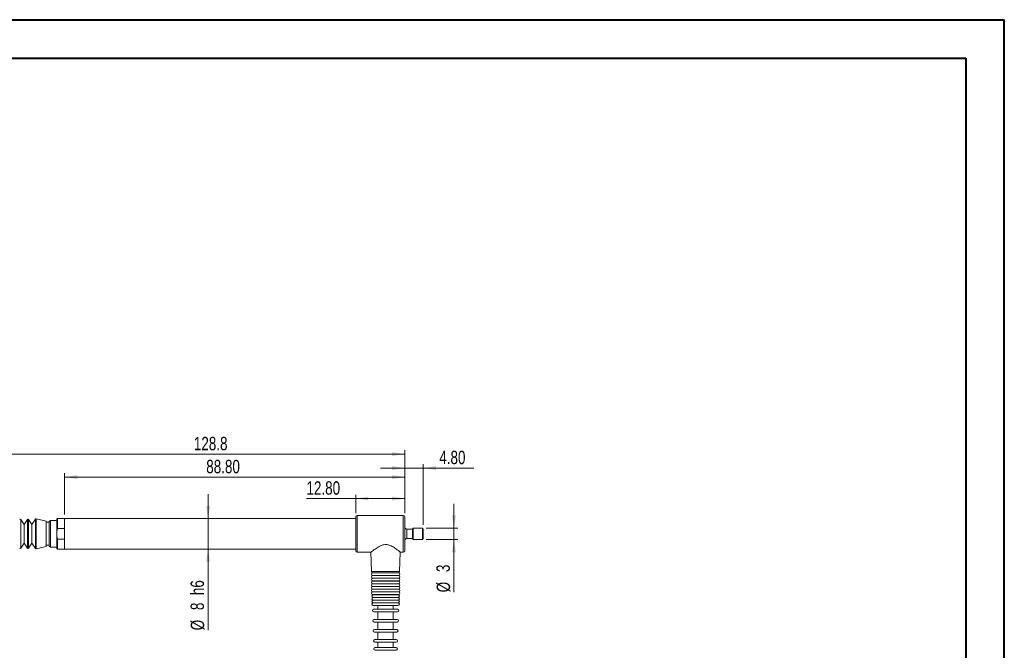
# Model space of a CAD drawing. Header units: millimetres. Extents: x 0 to 420, y 0 to 297.
# Tile 3 of 3: x 163 to 420, y 133 to 297. Entities that reach past the tile are written whole.
import ezdxf

# ---------------------------------------------------------------- set-up
doc = ezdxf.new("R2010")
doc.units = ezdxf.units.MM
doc.styles.add('SLDTEXTSTYLE0', font='TXT', dxfattribs={"width": 0.75})
doc.dimstyles.new('SLDDIMSTYLE0', dxfattribs={"dimtxt": 3.5, "dimasz": 3.302, "dimexe": 0, "dimexo": 0.0625, "dimgap": 0.875, "dimtad": 1, "dimdec": 1, "dimrnd": 1e-09, "dimzin": 12, "dimdsep": 46, "dimtxsty": 'SLDTEXTSTYLE0', "dimsah": 1, "dimcen": 0.09, "dimadec": 0, "dimazin": 3, "dimtfac": 1, "dimtdec": 1, "dimtofl": 0, "dimtmove": 0, "dimatfit": 3, "dimfxl": 0, "dimfrac": 2, "dimtolj": 1, "dimtzin": 12, "dimarcsym": 0})
doc.dimstyles.new('SLDDIMSTYLE1', dxfattribs={"dimtxt": 3.5, "dimasz": 3.302, "dimexe": 0, "dimexo": 0.0625, "dimgap": 0.875, "dimtad": 1, "dimrnd": 1e-09, "dimzin": 4, "dimdsep": 46, "dimtxsty": 'SLDTEXTSTYLE0', "dimsah": 1, "dimcen": 0.09, "dimadec": 0, "dimazin": 1, "dimtfac": 1, "dimtofl": 0, "dimtmove": 0, "dimatfit": 3, "dimfxl": 0, "dimfrac": 2, "dimtolj": 1, "dimtzin": 12, "dimarcsym": 0})
doc.dimstyles.new('SLDDIMSTYLE2', dxfattribs={"dimtxt": 3.5, "dimasz": 3.302, "dimexe": 0, "dimexo": 0.0625, "dimgap": 0.875, "dimtad": 1, "dimrnd": 1e-09, "dimzin": 4, "dimdsep": 46, "dimtxsty": 'SLDTEXTSTYLE0', "dimsah": 1, "dimcen": 0.09, "dimadec": 0, "dimazin": 1, "dimtfac": 1, "dimtmove": 0, "dimatfit": 0, "dimfxl": 0, "dimfrac": 2, "dimtolj": 1, "dimtzin": 12, "dimarcsym": 0})
doc.dimstyles.new('SLDDIMSTYLE3', dxfattribs={"dimtxt": 3.5, "dimasz": 3.302, "dimexe": 0, "dimexo": 0.0625, "dimgap": 0.875, "dimtad": 1, "dimrnd": 1e-09, "dimzin": 12, "dimdsep": 46, "dimtxsty": 'SLDTEXTSTYLE0', "dimsah": 1, "dimcen": 0.09, "dimadec": 0, "dimazin": 3, "dimtfac": 1, "dimtmove": 0, "dimatfit": 0, "dimfxl": 0, "dimfrac": 2, "dimtolj": 1, "dimtzin": 12, "dimarcsym": 0})

# ---------------------------------------------------------------- blocks, each defined once
blk = doc.blocks.new('_D')
at = {"color": 7, "linetype": 'Continuous', "lineweight": 0}
for p, q in [((134.8, 171.19), (134.8, 184.83)), ((134.8, 183.83), (263.61, 183.83)), ((263.61, 168.43), (263.61, 184.83))]:
    blk.add_line(p, q, dxfattribs=at)
for points in [[(134.8, 183.83), (138.1, 183.32), (138.1, 184.34)], [(263.61, 183.83), (260.31, 184.34), (260.31, 183.32)]]:
    blk.add_solid(points, dxfattribs=at)
at = {"color": 7, "linetype": 'Continuous', "lineweight": 0, "insert": (208.56, 188.34), "char_height": 3.5, "attachment_point": 1, "style": 'SLDTEXTSTYLE0'}
blk.add_mtext('128.8', dxfattribs=at)
blk = doc.blocks.new('_D_1')
at = {"color": 7, "linetype": 'Continuous', "lineweight": 0}
for p, q in [((174.81, 168.03), (174.81, 178.83)), ((174.81, 177.83), (263.61, 177.83)), ((263.61, 168.43), (263.61, 178.83))]:
    blk.add_line(p, q, dxfattribs=at)
for points in [[(174.81, 177.83), (178.12, 177.32), (178.12, 178.34)], [(263.61, 177.83), (260.31, 178.34), (260.31, 177.32)]]:
    blk.add_solid(points, dxfattribs=at)
at = {"color": 7, "linetype": 'Continuous', "lineweight": 0, "insert": (211.79, 182.34), "char_height": 3.5, "attachment_point": 1, "style": 'SLDTEXTSTYLE0'}
blk.add_mtext('88.80', dxfattribs=at)
blk = doc.blocks.new('_D_2')
at = {"color": 7, "linetype": 'Continuous', "lineweight": 0}
for p, q in [((250.81, 172.23), (237.95, 172.23)), ((250.81, 168.43), (250.81, 173.23)), ((263.61, 172.23), (250.81, 172.23)), ((263.61, 168.43), (263.61, 173.23))]:
    blk.add_line(p, q, dxfattribs=at)
for points in [[(250.81, 172.23), (254.12, 171.72), (254.12, 172.74)], [(263.61, 172.23), (260.31, 172.74), (260.31, 171.72)]]:
    blk.add_solid(points, dxfattribs=at)
at = {"color": 7, "linetype": 'Continuous', "lineweight": 0, "insert": (237.95, 176.74), "char_height": 3.5, "attachment_point": 1, "style": 'SLDTEXTSTYLE0'}
blk.add_mtext('12.80', dxfattribs=at)
blk = doc.blocks.new('_D_3')
at = {"color": 7, "linetype": 'Continuous', "lineweight": 0}
for p, q in [((263.61, 180.19), (257.26, 180.19)), ((263.61, 168.43), (263.61, 181.19)), ((263.61, 180.19), (268.41, 180.19)), ((268.41, 165.33), (268.41, 181.19)), ((268.41, 180.19), (281.67, 180.19))]:
    blk.add_line(p, q, dxfattribs=at)
for points in [[(263.61, 180.19), (260.31, 180.7), (260.31, 179.69)], [(268.41, 180.19), (271.72, 179.69), (271.72, 180.7)]]:
    blk.add_solid(points, dxfattribs=at)
at = {"color": 7, "linetype": 'Continuous', "lineweight": 0, "insert": (272.61, 184.71), "char_height": 3.5, "attachment_point": 1, "style": 'SLDTEXTSTYLE0'}
blk.add_mtext('4.80', dxfattribs=at)
blk = doc.blocks.new('_D_4')
at = {"color": 7, "linetype": 'Continuous', "lineweight": 0}
for p, q in [((276.44, 164.53), (276.44, 170.88)), ((269.21, 164.53), (277.44, 164.53)), ((276.44, 161.53), (276.44, 164.53)), ((269.21, 161.53), (277.44, 161.53)), ((276.44, 161.53), (276.44, 147.76))]:
    blk.add_line(p, q, dxfattribs=at)
for points in [[(276.44, 164.53), (276.95, 167.83), (275.93, 167.83)], [(276.44, 161.53), (275.93, 158.23), (276.95, 158.23)]]:
    blk.add_solid(points, dxfattribs=at)
at = {"color": 7, "linetype": 'Continuous', "lineweight": 0, "char_height": 3.5, "attachment_point": 1, "rotation": 90, "style": 'SLDTEXTSTYLE0'}
for s, insert in [('3', (271.87, 153.04)), ('%%c', (271.93, 147.76))]:
    blk.add_mtext(s, dxfattribs=dict(at, insert=insert))
blk = doc.blocks.new('_D_5')
at = {"color": 7, "linetype": 'Continuous', "lineweight": 0}
for p, q in [((212.27, 167.03), (212.27, 173.38)), ((212.27, 159.03), (212.27, 167.03)), ((212.27, 159.03), (212.27, 137.85))]:
    blk.add_line(p, q, dxfattribs=at)
for points in [[(212.27, 167.03), (212.77, 170.33), (211.76, 170.33)], [(212.27, 159.03), (211.76, 155.73), (212.77, 155.73)]]:
    blk.add_solid(points, dxfattribs=at)
at = {"color": 7, "linetype": 'Continuous', "lineweight": 0, "char_height": 3.5, "attachment_point": 1, "rotation": 90, "style": 'SLDTEXTSTYLE0'}
for s, insert in [('h6', (207.7, 147.02)), ('8', (207.7, 143.12)), ('%%c', (207.75, 137.85))]:
    blk.add_mtext(s, dxfattribs=dict(at, insert=insert))

msp = doc.modelspace()

# ---------------------------------------------------------------- linework, layer by layer
at = {"color": 7, "linetype": 'Continuous', "lineweight": 40}
for p, q in [((0.079, 297.215), (420.079, 297.215)), ((420.079, 0.215), (420.079, 297.215)), ((25.079, 287.215), (410.079, 287.215)), ((410.079, 287.215), (410.079, 10.215))]:
    msp.add_line(p, q, dxfattribs=at)
at = {"color": 7, "linetype": 'Continuous', "lineweight": 15}
for p, q in [((250.813, 158.627), (250.813, 167.427)), ((263.213, 167.827), (251.213, 167.827)), ((263.613, 167.427), (263.613, 158.627)), ((164.27, 165.482), (163.436, 166.729)), ((165.103, 166.729), (164.27, 165.482)), ((164.27, 160.572), (164.27, 165.482)), ((166.27, 165.482), (165.436, 166.729)), ((167.192, 166.862), (166.27, 165.482)), ((166.27, 160.572), (166.27, 165.482)), ((170.008, 166.327), (167.405, 166.945)), ((170.008, 159.727), (170.008, 166.327)), ((170.813, 166.027), (170.008, 166.027)), ((171.113, 166.527), (170.813, 166.227)), ((170.813, 163.027), (170.813, 166.227)), ((172.813, 166.527), (171.113, 166.527)), ((171.113, 166.527), (171.113, 163.027)), ((173.013, 167.027), (172.813, 166.827)), ((172.813, 163.642), (172.813, 166.827)), ((174.813, 167.027), (173.013, 167.027)), ((173.013, 167.027), (173.013, 164.419)), ((250.813, 167.027), (174.813, 167.027)), ((174.813, 167.027), (174.813, 163.027)), ((174.813, 164.419), (174.813, 167.027)), ((268.213, 164.527), (265.813, 164.527)), ((170.813, 159.827), (170.813, 163.027)), ((171.113, 163.027), (171.113, 159.527)), ((173.013, 164.419), (172.813, 163.642)), ((172.813, 163.642), (172.813, 162.413)), ((172.813, 159.227), (172.813, 162.413)), ((172.813, 162.413), (173.013, 161.635)), ((173.013, 164.419), (174.813, 164.419)), ((174.813, 163.027), (174.813, 159.027)), ((265.613, 164.277), (264.113, 164.277)), ((265.613, 161.727), (265.613, 164.327)), ((268.413, 164.327), (268.413, 161.727)), ((163.436, 159.326), (164.27, 160.572)), ((164.27, 160.572), (165.103, 159.326)), ((165.436, 159.326), (166.27, 160.572)), ((166.27, 160.572), (167.192, 159.193)), ((167.405, 159.109), (170.008, 159.727)), ((170.008, 160.027), (170.813, 160.027)), ((170.813, 159.827), (171.113, 159.527)), ((171.113, 159.527), (172.813, 159.527)), ((173.013, 161.635), (173.013, 159.027)), ((174.813, 161.635), (173.013, 161.635)), ((174.813, 159.027), (174.813, 161.635)), ((264.113, 161.777), (265.613, 161.777)), ((265.813, 161.527), (268.213, 161.527)), ((172.813, 159.227), (173.013, 159.027)), ((173.013, 159.027), (174.813, 159.027)), ((174.813, 159.027), (250.813, 159.027)), ((251.213, 158.227), (254.791, 158.227)), ((254.78, 158.235), (254.956, 153.213)), ((262.27, 153.213), (262.446, 158.231)), ((262.441, 158.227), (263.213, 158.227)), ((261.963, 152.831), (255.263, 152.831)), ((255.263, 152.131), (261.963, 152.131)), ((261.96, 152.124), (255.266, 152.124)), ((255.863, 152.131), (255.863, 152.124)), ((261.363, 152.124), (261.363, 152.131)), ((255.266, 151.424), (261.96, 151.424)), ((261.956, 151.416), (255.27, 151.416)), ((255.27, 150.716), (261.956, 150.716)), ((261.953, 150.709), (255.273, 150.709)), ((255.273, 150.009), (261.953, 150.009)), ((261.95, 150.002), (255.276, 150.002)), ((255.276, 149.302), (261.95, 149.302)), ((261.947, 149.295), (255.28, 149.295)), ((255.863, 151.424), (255.863, 151.416)), ((255.863, 150.716), (255.863, 150.709)), ((255.863, 150.009), (255.863, 150.002)), ((255.863, 149.302), (255.863, 149.295)), ((261.363, 151.416), (261.363, 151.424)), ((261.363, 150.709), (261.363, 150.716)), ((261.363, 150.002), (261.363, 150.009)), ((261.363, 149.295), (261.363, 149.302)), ((255.28, 148.595), (261.947, 148.595)), ((261.943, 148.588), (255.283, 148.588)), ((255.283, 147.888), (261.943, 147.888)), ((261.94, 147.881), (255.286, 147.881)), ((255.286, 147.181), (261.94, 147.181)), ((261.838, 147.131), (255.388, 147.131)), ((255.863, 148.595), (255.863, 148.588)), ((255.863, 147.888), (255.863, 147.881)), ((256.613, 147.181), (256.613, 147.131)), ((260.613, 147.131), (260.613, 147.181)), ((261.363, 148.588), (261.363, 148.595)), ((261.363, 147.881), (261.363, 147.888)), ((255.388, 146.431), (261.838, 146.431)), ((261.838, 146.417), (255.388, 146.417)), ((255.388, 145.717), (261.838, 145.717)), ((261.838, 145.704), (255.388, 145.704)), ((255.388, 145.004), (261.838, 145.004)), ((261.838, 144.991), (255.388, 144.991)), ((255.388, 144.291), (261.838, 144.291)), ((256.613, 146.431), (256.613, 146.417)), ((256.613, 145.717), (256.613, 145.704)), ((256.613, 145.004), (256.613, 144.991)), ((256.613, 144.291), (256.613, 143.331)), ((260.613, 146.417), (260.613, 146.431)), ((260.613, 145.704), (260.613, 145.717)), ((260.613, 144.991), (260.613, 145.004)), ((260.613, 143.331), (260.613, 144.291)), ((261.713, 143.331), (255.513, 143.331)), ((255.513, 142.631), (261.713, 142.631)), ((256.613, 142.631), (256.613, 140.708)), ((260.613, 140.708), (260.613, 142.631)), ((261.606, 140.708), (255.62, 140.708)), ((255.62, 140.008), (261.606, 140.008)), ((256.613, 140.008), (256.613, 138.084)), ((260.613, 138.084), (260.613, 140.008)), ((261.5, 138.084), (255.726, 138.084)), ((255.726, 137.384), (261.5, 137.384)), ((256.613, 137.384), (256.613, 135.461)), ((260.613, 135.461), (260.613, 137.384)), ((261.393, 135.461), (255.833, 135.461)), ((255.833, 134.761), (261.393, 134.761)), ((256.613, 134.761), (256.613, 133.331)), ((260.613, 133.331), (260.613, 134.761)), ((261.323, 133.331), (255.903, 133.331)), ((255.903, 132.631), (261.323, 132.631))]:
    msp.add_line(p, q, dxfattribs=at)
at = {"color": 8, "linetype": 'Continuous', "lineweight": 15}
for p, q in [((251.213, 167.827), (251.213, 158.227)), ((263.213, 158.227), (263.213, 167.827)), ((163.436, 166.729), (163.436, 162.115)), ((165.103, 159.326), (165.103, 166.729)), ((165.436, 166.729), (165.436, 162.115)), ((167.192, 159.193), (167.192, 166.862)), ((167.405, 166.945), (167.405, 162.062)), ((265.813, 164.527), (265.813, 161.527)), ((268.213, 161.527), (268.213, 164.527)), ((163.436, 162.115), (163.436, 159.326)), ((165.436, 162.115), (165.436, 159.326)), ((167.405, 162.062), (167.405, 159.109)), ((264.113, 164.277), (264.113, 161.777)), ((254.956, 153.213), (258.613, 153.213)), ((258.613, 153.213), (262.27, 153.213))]:
    msp.add_line(p, q, dxfattribs=at)
at = {"color": 7, "linetype": 'Continuous', "lineweight": 15}
for centre, radius, start, end in [((251.213, 167.427), 0.4, 90, 180), ((263.213, 167.427), 0.4, 0, 90), ((163.27, 166.617), 0.2, 33.77842, 146.22158), ((165.27, 166.617), 0.2, 33.77842, 146.22158), ((167.359, 166.75), 0.2, 76.64795, 146.22158), ((264.113, 164.777), 0.5, 180, 270), ((265.813, 164.327), 0.2, 90, 180), ((268.213, 164.327), 0.2, 0, 90), ((163.27, 159.437), 0.2, 213.77842, 326.22158), ((165.27, 159.437), 0.2, 213.77842, 326.22158), ((264.113, 161.277), 0.5, 90, 180), ((265.813, 161.727), 0.2, 180, 270), ((268.213, 161.727), 0.2, 270, 0), ((167.359, 159.304), 0.2, 213.77842, 283.35205), ((251.213, 158.627), 0.4, 180, 270), ((263.213, 158.627), 0.4, 270, 0), ((255.263, 152.481), 0.35, 90, 270), ((255.266, 151.774), 0.35, 90, 270), ((255.355, 153.227), 0.4, 182, 262.31807), ((261.871, 153.227), 0.4, 277.68193, 358), ((261.96, 151.774), 0.35, 270, 90), ((261.963, 152.481), 0.35, 270, 90), ((255.27, 151.066), 0.35, 90, 270), ((255.273, 150.359), 0.35, 90, 270), ((255.276, 149.652), 0.35, 90, 270), ((255.28, 148.945), 0.35, 90, 270), ((261.947, 148.945), 0.35, 270, 90), ((261.95, 149.652), 0.35, 270, 90), ((261.953, 150.359), 0.35, 270, 90), ((261.956, 151.066), 0.35, 270, 90), ((255.283, 148.238), 0.35, 90, 270), ((255.286, 147.531), 0.35, 90, 270), ((255.388, 146.781), 0.35, 90, 270), ((261.838, 146.781), 0.35, 270, 90), ((261.94, 147.531), 0.35, 270, 90), ((261.943, 148.238), 0.35, 270, 90), ((255.388, 146.067), 0.35, 90, 270), ((255.388, 145.354), 0.35, 90, 270), ((255.388, 144.641), 0.35, 90, 270), ((261.838, 146.067), 0.35, 270, 90), ((261.838, 145.354), 0.35, 270, 90), ((261.838, 144.641), 0.35, 270, 90), ((255.513, 142.981), 0.35, 90, 270), ((261.713, 142.981), 0.35, 270, 90), ((255.62, 140.358), 0.35, 90, 270), ((261.606, 140.358), 0.35, 270, 90), ((255.726, 137.734), 0.35, 90, 270), ((261.5, 137.734), 0.35, 270, 90), ((255.833, 135.111), 0.35, 90, 270), ((261.393, 135.111), 0.35, 270, 90), ((255.903, 132.981), 0.35, 90, 270), ((261.323, 132.981), 0.35, 270, 90)]:
    msp.add_arc(centre, radius, start, end, dxfattribs=at)
msp.add_open_spline([(262.441, 158.231), (262.436, 158.235), (262.422, 158.246), (262.186, 158.44), (261.753, 158.781), (261.271, 159.136), (260.82, 159.442), (260.307, 159.749), (259.693, 160.043), (258.947, 160.255), (258.221, 160.229), (257.656, 160.075), (257.155, 159.871), (256.623, 159.58), (256.086, 159.229), (255.609, 158.883), (255.251, 158.607), (255.001, 158.407), (254.853, 158.287), (254.78, 158.227), (254.789, 158.234), (254.791, 158.236)], degree=3, knots=[0, 0, 0, 0, 0.0386137, 0.1184857, 0.2038965, 0.2545826, 0.3062781, 0.3578766, 0.4106893, 0.4744667, 0.5387215, 0.5751852, 0.612678, 0.6698779, 0.728642, 0.7879934, 0.8491502, 0.8928571, 0.9377296, 0.9814875, 1, 1, 1, 1], dxfattribs=at)

# ---------------------------------------------------------------- dimensions: what is measured, and where the dimension line sits
at = {"color": 7, "linetype": 'Continuous', "lineweight": 0}
for base, p1, p2, dimstyle, picture, middle in [((263.613, 183.827), (134.799, 170.195), (263.613, 167.427), 'SLDDIMSTYLE0', '_D', (214.375, 183.827)), ((268.413, 180.195), (263.613, 167.427), (268.413, 164.327), 'SLDDIMSTYLE2', '_D_3', (277.14, 180.195)), ((263.613, 177.827), (174.813, 167.027), (263.613, 167.427), 'SLDDIMSTYLE1', '_D_1', (217.611, 177.827)), ((250.813, 172.23), (263.613, 167.427), (250.813, 167.427), 'SLDDIMSTYLE1', '_D_2', (243.767, 172.23))]:
    dim = msp.add_linear_dim(base=base, p1=p1, p2=p2, dimstyle=dimstyle, dxfattribs=at)
    dim.commit()
    dim.dimension.update_dxf_attribs({"geometry": picture, "text_midpoint": middle, "dimtype": 160})
for base, p1, p2, text, picture, middle in [((212.267, 167.027), (174.813, 159.027), (174.813, 167.027), '%%c<> h6', '_D_5', (212.267, 145.139)), ((276.438, 164.527), (268.213, 161.527), (268.213, 164.527), '%%c<>', '_D_4', (276.438, 151.697))]:
    dim = msp.add_linear_dim(base=base, p1=p1, p2=p2, angle=90, text=text, dimstyle='SLDDIMSTYLE3', dxfattribs=at)
    dim.commit()
    dim.dimension.update_dxf_attribs({"geometry": picture, "text_midpoint": middle, "dimtype": 160})

doc.saveas('drawing.dxf')
